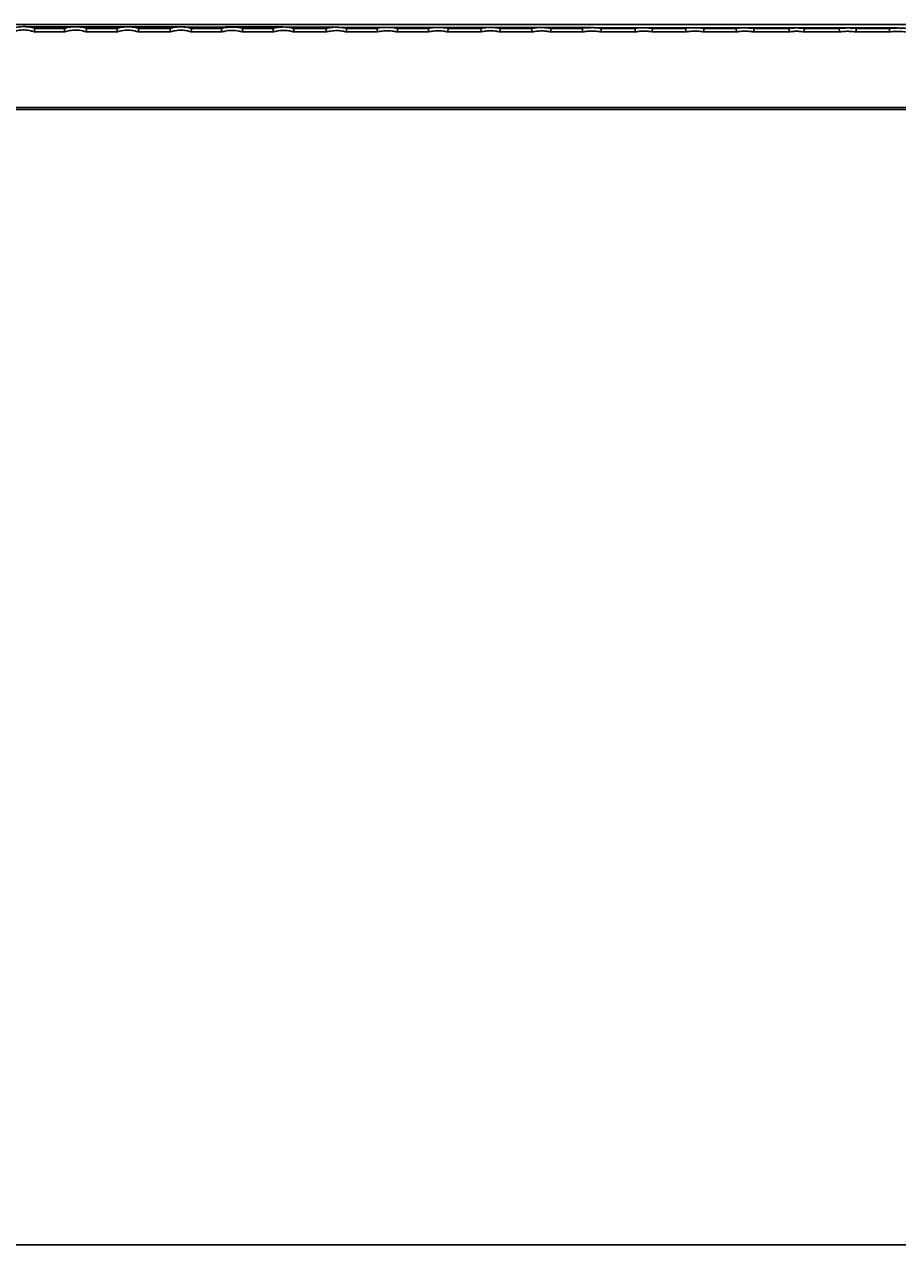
# Model space of a CAD drawing. Header units: millimetres. Extents: x 60 to 2975, y 116 to 1565.
# Tile 27 of 36: x 1362 to 1685, y 779 to 1232. Entities that reach past the tile are written whole.
import ezdxf

# ---------------------------------------------------------------- set-up
doc = ezdxf.new("R2010")
doc.units = ezdxf.units.MM
doc.layers.add('FORMAT', color=7, linetype='Continuous')
doc.styles.add('SLDTEXTSTYLE0', font='TXT', dxfattribs={"width": 0.605})
doc.dimstyles.new('SLDDIMSTYLE0', dxfattribs={"dimtxt": 3.081982, "dimasz": 2, "dimexe": 0, "dimexo": 0.0625, "dimgap": 0.770496, "dimtad": 1, "dimdec": 0, "dimrnd": 1e-09, "dimzin": 12, "dimdsep": 46, "dimtxsty": 'SLDTEXTSTYLE0', "dimsah": 1, "dimcen": 0.09, "dimadec": 0, "dimazin": 3, "dimtfac": 1, "dimtofl": 0, "dimtmove": 0, "dimatfit": 3, "dimfxl": 0, "dimfrac": 2, "dimtolj": 1, "dimtzin": 12, "dimarcsym": 0})
doc.dimstyles.new('SLDDIMSTYLE1', dxfattribs={"dimtxt": 3.081982, "dimasz": 2, "dimexe": 0, "dimexo": 0.0625, "dimgap": 0.770496, "dimtad": 1, "dimrnd": 1e-09, "dimzin": 12, "dimdsep": 46, "dimtxsty": 'SLDTEXTSTYLE0', "dimsah": 1, "dimcen": 0.09, "dimadec": 0, "dimazin": 3, "dimtfac": 1, "dimtofl": 0, "dimtmove": 0, "dimatfit": 3, "dimfxl": 0, "dimfrac": 2, "dimtolj": 1, "dimtzin": 12, "dimarcsym": 0})

# ---------------------------------------------------------------- blocks, each defined once
blk = doc.blocks.new('_D')
at = {"layer": 'FORMAT'}
for p, q in [((1122.82, 1231.88), (2109.21, 1231.88)), ((2108.22, 808.39), (2108.22, 1231.88)), ((2051.93, 808.39), (2109.21, 808.39))]:
    blk.add_line(p, q, dxfattribs=at)
for points in [[(2108.22, 1231.88), (2107.72, 1229.88), (2108.72, 1229.88)], [(2108.22, 808.39), (2108.72, 810.39), (2107.72, 810.39)]]:
    blk.add_solid(points, dxfattribs=at)
at = {"layer": 'FORMAT', "insert": (2104.13, 1016.61), "char_height": 3.175, "attachment_point": 1, "rotation": 90, "style": 'SLDTEXTSTYLE0'}
blk.add_mtext('423', dxfattribs=at)
blk = doc.blocks.new('_D_1')
at = {"layer": 'FORMAT'}
for p, q in [((60.07, 808.4), (60.07, 779.08)), ((2080.07, 808.4), (2080.07, 779.08)), ((60.07, 780.07), (2080.07, 780.07))]:
    blk.add_line(p, q, dxfattribs=at)
for points in [[(60.07, 780.07), (62.07, 779.57), (62.07, 780.57)], [(2080.07, 780.07), (2078.07, 780.57), (2078.07, 779.57)]]:
    blk.add_solid(points, dxfattribs=at)
at = {"layer": 'FORMAT', "insert": (1065.37, 784.17), "char_height": 3.175, "attachment_point": 1, "style": 'SLDTEXTSTYLE0'}
blk.add_mtext('2020', dxfattribs=at)

msp = doc.modelspace()

# ---------------------------------------------------------------- linework, layer by layer
at = {"color": 7, "linetype": 'Continuous', "lineweight": 25}
for p, q in [((1376.562, 1229.135), (1365.26, 1229.135)), ((1365.438, 1230.394), (1376.387, 1230.394)), ((1376.387, 1230.394), (1376.4, 1230.389)), ((1396.023, 1229.135), (1384.463, 1229.135)), ((1384.629, 1230.394), (1395.858, 1230.394)), ((1395.858, 1230.394), (1395.869, 1230.39)), ((1415.724, 1229.135), (1403.812, 1229.135)), ((1403.97, 1230.394), (1415.554, 1230.394)), ((1415.554, 1230.394), (1415.564, 1230.39)), ((1434.708, 1229.135), (1423.353, 1229.135)), ((1423.516, 1230.394), (1434.564, 1230.394)), ((1434.564, 1230.394), (1434.572, 1230.391)), ((1453.814, 1229.135), (1442.316, 1229.135)), ((1442.454, 1230.394), (1453.663, 1230.394)), ((1453.663, 1230.394), (1453.671, 1230.391)), ((1473.434, 1229.135), (1461.279, 1229.135)), ((1461.424, 1230.394), (1473.303, 1230.394)), ((1473.303, 1230.394), (1473.309, 1230.392)), ((1492.356, 1229.135), (1480.797, 1229.135)), ((1480.924, 1230.394), (1492.24, 1230.394)), ((1492.24, 1230.394), (1492.245, 1230.392)), ((1511.29, 1229.135), (1499.688, 1229.135)), ((1499.801, 1230.394), (1511.173, 1230.394)), ((1511.173, 1230.394), (1511.178, 1230.392)), ((1530.759, 1229.135), (1518.384, 1229.135)), ((1518.497, 1230.394), (1530.649, 1230.394)), ((1530.649, 1230.394), (1530.654, 1230.393)), ((1549.519, 1229.135), (1537.708, 1229.135)), ((1537.814, 1230.394), (1549.42, 1230.394)), ((1549.42, 1230.394), (1549.424, 1230.393)), ((1568.329, 1229.135), (1556.498, 1229.135)), ((1556.595, 1230.394), (1568.232, 1230.394)), ((1568.232, 1230.394), (1568.235, 1230.393)), ((1587.823, 1229.135), (1575.085, 1229.135)), ((1575.18, 1230.394), (1587.73, 1230.394)), ((1587.73, 1230.394), (1587.733, 1230.393)), ((1606.544, 1229.135), (1594.068, 1229.135)), ((1594.159, 1230.394), (1606.46, 1230.394)), ((1606.46, 1230.394), (1606.463, 1230.393)), ((1625.278, 1229.135), (1613.135, 1229.135)), ((1613.216, 1230.394), (1625.198, 1230.394)), ((1625.198, 1230.394), (1625.201, 1230.393)), ((1644.827, 1229.135), (1631.647, 1229.135)), ((1631.725, 1230.394), (1644.747, 1230.394)), ((1644.747, 1230.394), (1644.75, 1230.393)), ((1663.425, 1229.135), (1650.3, 1229.135)), ((1650.378, 1230.394), (1663.355, 1230.394)), ((1663.355, 1230.394), (1663.357, 1230.394)), ((1682.008, 1229.135), (1669.512, 1229.135)), ((1669.58, 1230.394), (1681.943, 1230.394)), ((1681.943, 1230.394), (1681.944, 1230.394)), ((2000.07, 1200.394), (358.415, 1200.394))]:
    msp.add_line(p, q, dxfattribs=at)
at = {"color": 8, "linetype": 'Continuous', "lineweight": 25}
msp.add_line((359.011, 1201.135), (2000.07, 1201.135), dxfattribs=at)
at = {"color": 7, "linetype": 'Continuous', "lineweight": 25, "flags": 128}
for points in [[(1376.4, 1230.389), (1376.416, 1230.394), (1376.416, 1230.394)], [(1395.869, 1230.39), (1395.883, 1230.394), (1395.883, 1230.394)], [(1511.178, 1230.392), (1511.185, 1230.394), (1511.185, 1230.394)], [(1530.654, 1230.393), (1530.659, 1230.394), (1530.659, 1230.394)], [(1606.463, 1230.393), (1606.466, 1230.394), (1606.466, 1230.394)], [(1644.75, 1230.393), (1644.752, 1230.394), (1644.752, 1230.394)]]:
    msp.add_lwpolyline(points, dxfattribs=at)
at = {"color": 7, "linetype": 'Continuous', "lineweight": 25}
for points, knots in [([(1357.142, 1230.394), (1357.142, 1230.394), (1357.669, 1230.657), (1359.229, 1230.954), (1361.599, 1231.242), (1363.796, 1230.872), (1365.043, 1230.585), (1365.424, 1230.394), (1365.424, 1230.394)], [0, 0, 0, 0, 0.0000081, 0.2144311, 0.546977, 0.848514, 0.9999921, 1, 1, 1, 1]), ([(1365.26, 1229.135), (1364.833, 1229.281), (1363.672, 1229.679), (1361.578, 1229.937), (1359.299, 1229.766), (1357.887, 1229.321), (1357.296, 1229.135)], [0, 0, 0, 0, 0.1664873, 0.4536336, 0.7711608, 1, 1, 1, 1]), ([(1380.445, 1231.064), (1379.629, 1231.064), (1377.232, 1231.064), (1372.477, 1231.064), (1367.168, 1231.064), (1363.455, 1231.064), (1362.034, 1231.064)], [0, 0, 0, 0, 0.1680754, 0.4942411, 0.8064452, 1, 1, 1, 1]), ([(1419.449, 1231.032), (1418.572, 1231.032), (1416.056, 1231.032), (1411.013, 1231.032), (1404.546, 1231.032), (1397.564, 1231.032), (1390.204, 1231.032), (1382.542, 1231.032), (1374.615, 1231.032), (1367.891, 1231.032), (1363.642, 1231.032), (1362.271, 1231.032)], [0, 0, 0, 0, 0.0758063, 0.2174429, 0.3530634, 0.4828576, 0.6070664, 0.7259046, 0.8395661, 0.948227, 1, 1, 1, 1]), ([(1365.438, 1230.394), (1365.441, 1230.383), (1365.448, 1230.362), (1365.432, 1230.194), (1365.399, 1229.948), (1365.35, 1229.637), (1365.301, 1229.358), (1365.27, 1229.192), (1365.26, 1229.138), (1365.26, 1229.135)], [0, 0, 0, 0, 0.1798641, 0.359724, 0.5398949, 0.7221674, 0.9073539, 0.994223, 1, 1, 1, 1]), ([(1376.4, 1230.389), (1376.399, 1230.367), (1376.397, 1230.322), (1376.416, 1230.125), (1376.45, 1229.854), (1376.498, 1229.53), (1376.537, 1229.286), (1376.558, 1229.158), (1376.561, 1229.139), (1376.562, 1229.135)], [0, 0, 0, 0, 0.1914328, 0.3828384, 0.5748784, 0.7690155, 0.9656525, 0.9935329, 1, 1, 1, 1]), ([(1376.416, 1230.394), (1376.416, 1230.394), (1376.949, 1230.66), (1378.469, 1230.89), (1380.846, 1231.221), (1382.886, 1230.744), (1384.327, 1230.684), (1384.618, 1230.394), (1384.618, 1230.394)], [0, 0, 0, 0, 0.000008, 0.2142582, 0.5451654, 0.843357, 0.9999946, 1, 1, 1, 1]), ([(1384.463, 1229.135), (1384.027, 1229.274), (1382.865, 1229.643), (1380.79, 1229.878), (1378.548, 1229.72), (1377.148, 1229.307), (1376.562, 1229.135)], [0, 0, 0, 0, 0.170624, 0.4554635, 0.7722756, 1, 1, 1, 1]), ([(1399.837, 1231.019), (1398.991, 1231.019), (1396.534, 1231.019), (1391.62, 1231.019), (1386.268, 1231.019), (1382.556, 1231.019), (1381.223, 1231.019)], [0, 0, 0, 0, 0.1740398, 0.5053109, 0.8224258, 1, 1, 1, 1]), ([(1384.629, 1230.394), (1384.632, 1230.383), (1384.639, 1230.362), (1384.624, 1230.194), (1384.593, 1229.946), (1384.547, 1229.634), (1384.502, 1229.356), (1384.473, 1229.192), (1384.464, 1229.139), (1384.463, 1229.135)], [0, 0, 0, 0, 0.1803804, 0.3607559, 0.5414076, 0.7238946, 0.9089581, 0.9940384, 1, 1, 1, 1]), ([(1395.869, 1230.39), (1395.868, 1230.369), (1395.865, 1230.326), (1395.883, 1230.131), (1395.916, 1229.862), (1395.96, 1229.538), (1395.998, 1229.291), (1396.019, 1229.16), (1396.022, 1229.139), (1396.023, 1229.135)], [0, 0, 0, 0, 0.1906961, 0.381384, 0.5726135, 0.7656945, 0.9610429, 0.993412, 1, 1, 1, 1]), ([(1395.883, 1230.394), (1396.536, 1230.597), (1397.206, 1230.753), (1398.559, 1230.963), (1399.239, 1231.017), (1400.608, 1231.021), (1401.292, 1230.97), (1402.642, 1230.762), (1403.311, 1230.604), (1403.96, 1230.394)], [0, 0, 0, 0, 0.25, 0.25, 0.5, 0.5, 0.75, 0.75, 1, 1, 1, 1]), ([(1403.812, 1229.135), (1403.364, 1229.269), (1402.2, 1229.616), (1400.148, 1229.827), (1397.962, 1229.676), (1396.592, 1229.294), (1396.023, 1229.135)], [0, 0, 0, 0, 0.17736, 0.4607319, 0.7760625, 1, 1, 1, 1]), ([(1403.97, 1230.394), (1403.973, 1230.383), (1403.979, 1230.362), (1403.965, 1230.193), (1403.935, 1229.945), (1403.892, 1229.633), (1403.849, 1229.355), (1403.822, 1229.191), (1403.813, 1229.139), (1403.812, 1229.135)], [0, 0, 0, 0, 0.1807528, 0.3615084, 0.5425131, 0.7251583, 0.9101373, 0.9938747, 1, 1, 1, 1]), ([(1415.564, 1230.39), (1415.563, 1230.368), (1415.561, 1230.326), (1415.579, 1230.131), (1415.613, 1229.862), (1415.659, 1229.539), (1415.698, 1229.292), (1415.72, 1229.16), (1415.724, 1229.139), (1415.724, 1229.135)], [0, 0, 0, 0, 0.1904758, 0.3809515, 0.5720099, 0.7650547, 0.9605561, 0.9935341, 1, 1, 1, 1]), ([(1415.564, 1230.39), (1415.569, 1230.392), (1415.573, 1230.394), (1415.578, 1230.394), (1415.578, 1230.394)], [0, 0, 0, 0, 0.995793, 1, 1, 1, 1]), ([(1415.578, 1230.394), (1416.217, 1230.601), (1416.875, 1230.76), (1418.203, 1230.975), (1418.872, 1231.03), (1420.218, 1231.034), (1420.89, 1230.982), (1422.215, 1230.77), (1422.872, 1230.608), (1423.507, 1230.394)], [0, 0, 0, 0, 0.25, 0.25, 0.5, 0.5, 0.75, 0.75, 1, 1, 1, 1]), ([(1423.353, 1229.135), (1422.924, 1229.269), (1421.79, 1229.622), (1419.784, 1229.842), (1417.63, 1229.689), (1416.288, 1229.299), (1415.724, 1229.135)], [0, 0, 0, 0, 0.1735855, 0.4596705, 0.7732232, 1, 1, 1, 1]), ([(1438.407, 1230.931), (1437.509, 1230.931), (1434.949, 1230.931), (1429.723, 1230.931), (1424.689, 1230.931), (1421.415, 1230.931), (1420.68, 1230.931)], [0, 0, 0, 0, 0.19489089, 0.5550562, 0.90008519, 1, 1, 1, 1]), ([(1423.516, 1230.394), (1423.519, 1230.383), (1423.526, 1230.362), (1423.511, 1230.194), (1423.481, 1229.946), (1423.436, 1229.634), (1423.391, 1229.356), (1423.363, 1229.191), (1423.353, 1229.139), (1423.353, 1229.135)], [0, 0, 0, 0, 0.18049615, 0.36098679, 0.54175912, 0.7242974, 0.90934519, 0.9939914, 1, 1, 1, 1]), ([(1434.572, 1230.391), (1434.571, 1230.372), (1434.568, 1230.333), (1434.583, 1230.142), (1434.612, 1229.876), (1434.651, 1229.553), (1434.685, 1229.301), (1434.704, 1229.165), (1434.708, 1229.139), (1434.708, 1229.135)], [0, 0, 0, 0, 0.1894445, 0.3788808, 0.5687148, 0.7599609, 0.9529631, 0.9930783, 1, 1, 1, 1]), ([(1434.572, 1230.391), (1434.576, 1230.392), (1434.579, 1230.394), (1434.582, 1230.394), (1434.583, 1230.394)], [0, 0, 0, 0, 0.9944702, 1, 1, 1, 1]), ([(1434.583, 1230.394), (1434.583, 1230.394), (1435.072, 1230.639), (1436.556, 1230.769), (1438.729, 1231.042), (1440.788, 1230.731), (1442.051, 1230.592), (1442.447, 1230.394), (1442.447, 1230.394)], [0, 0, 0, 0, 0.0000086, 0.2114633, 0.5379001, 0.8289078, 0.9999914, 1, 1, 1, 1]), ([(1442.316, 1229.135), (1441.862, 1229.253), (1440.713, 1229.551), (1438.714, 1229.729), (1436.604, 1229.601), (1435.264, 1229.272), (1434.708, 1229.135)], [0, 0, 0, 0, 0.1827611, 0.4626438, 0.7770523, 1, 1, 1, 1]), ([(1457.494, 1230.947), (1456.971, 1230.947), (1455.176, 1230.947), (1451.561, 1230.947), (1446.824, 1230.947), (1441.799, 1230.947), (1438.194, 1230.947), (1436.165, 1230.947), (1435.979, 1230.947)], [0, 0, 0, 0, 0.0982779, 0.3376326, 0.5642162, 0.7781365, 0.9796616, 1, 1, 1, 1]), ([(1442.454, 1230.394), (1442.457, 1230.383), (1442.462, 1230.361), (1442.45, 1230.192), (1442.424, 1229.942), (1442.385, 1229.629), (1442.348, 1229.353), (1442.324, 1229.19), (1442.317, 1229.139), (1442.316, 1229.135)], [0, 0, 0, 0, 0.1814814, 0.36296059, 0.54465232, 0.72761815, 0.91238963, 0.99347911, 1, 1, 1, 1]), ([(1453.671, 1230.391), (1453.67, 1230.372), (1453.667, 1230.333), (1453.683, 1230.142), (1453.713, 1229.875), (1453.754, 1229.553), (1453.789, 1229.301), (1453.809, 1229.165), (1453.813, 1229.139), (1453.814, 1229.135)], [0, 0, 0, 0, 0.1893398, 0.3786753, 0.5684266, 0.7597222, 0.9529789, 0.9932312, 1, 1, 1, 1]), ([(1453.671, 1230.391), (1453.675, 1230.392), (1453.678, 1230.394), (1453.682, 1230.394), (1453.682, 1230.394)], [0, 0, 0, 0, 0.9942186, 1, 1, 1, 1]), ([(1453.682, 1230.394), (1454.309, 1230.574), (1454.951, 1230.712), (1456.246, 1230.898), (1456.897, 1230.945), (1458.205, 1230.948), (1458.858, 1230.903), (1460.15, 1230.719), (1460.792, 1230.579), (1461.417, 1230.394)], [0, 0, 0, 0, 0.25, 0.25, 0.5, 0.5, 0.75, 0.75, 1, 1, 1, 1]), ([(1461.279, 1229.135), (1460.835, 1229.256), (1459.704, 1229.564), (1457.739, 1229.746), (1455.665, 1229.612), (1454.358, 1229.275), (1453.814, 1229.135)], [0, 0, 0, 0, 0.18245304, 0.46486162, 0.77733698, 1, 1, 1, 1]), ([(1477.052, 1230.871), (1476.516, 1230.871), (1474.693, 1230.871), (1471.008, 1230.871), (1466.128, 1230.871), (1461.977, 1230.871), (1459.319, 1230.871), (1458.544, 1230.871)], [0, 0, 0, 0, 0.1150323, 0.3907789, 0.6519383, 0.8986058, 1, 1, 1, 1]), ([(1461.424, 1230.394), (1461.427, 1230.383), (1461.432, 1230.361), (1461.419, 1230.192), (1461.392, 1229.943), (1461.352, 1229.63), (1461.312, 1229.354), (1461.288, 1229.19), (1461.28, 1229.139), (1461.279, 1229.135)], [0, 0, 0, 0, 0.18124719, 0.3624906, 0.54395147, 0.72681798, 0.91165196, 0.99362764, 1, 1, 1, 1]), ([(1473.309, 1230.392), (1473.308, 1230.374), (1473.305, 1230.338), (1473.319, 1230.149), (1473.345, 1229.884), (1473.381, 1229.563), (1473.412, 1229.308), (1473.43, 1229.169), (1473.434, 1229.139), (1473.434, 1229.135)], [0, 0, 0, 0, 0.1886086, 0.3772268, 0.5661297, 0.7562376, 0.9478235, 0.9928483, 1, 1, 1, 1]), ([(1473.309, 1230.392), (1473.312, 1230.393), (1473.315, 1230.394), (1473.318, 1230.394), (1473.318, 1230.394)], [0, 0, 0, 0, 0.9929625, 1, 1, 1, 1]), ([(1473.318, 1230.394), (1473.938, 1230.55), (1474.569, 1230.669), (1475.84, 1230.829), (1476.478, 1230.87), (1477.759, 1230.872), (1478.399, 1230.833), (1479.668, 1230.674), (1480.299, 1230.554), (1480.918, 1230.394)], [0, 0, 0, 0, 0.25, 0.25, 0.5, 0.5, 0.75, 0.75, 1, 1, 1, 1]), ([(1480.797, 1229.135), (1480.348, 1229.241), (1479.227, 1229.506), (1477.296, 1229.662), (1475.268, 1229.548), (1473.972, 1229.256), (1473.434, 1229.135)], [0, 0, 0, 0, 0.1860804, 0.4644618, 0.777644, 1, 1, 1, 1]), ([(1495.958, 1230.814), (1494.619, 1230.814), (1491.596, 1230.814), (1485.664, 1230.814), (1481.003, 1230.814), (1478.164, 1230.814), (1478.006, 1230.814)], [0, 0, 0, 0, 0.2803304, 0.6324546, 0.9794462, 1, 1, 1, 1]), ([(1496.091, 1230.802), (1493.679, 1230.802), (1488.664, 1230.802), (1482.559, 1230.802), (1478.706, 1230.802), (1478.14, 1230.802)], [0, 0, 0, 0, 0.4415746, 0.9179574, 1, 1, 1, 1]), ([(1480.924, 1230.394), (1480.926, 1230.383), (1480.931, 1230.361), (1480.919, 1230.192), (1480.895, 1229.941), (1480.86, 1229.627), (1480.826, 1229.352), (1480.804, 1229.19), (1480.797, 1229.139), (1480.797, 1229.135)], [0, 0, 0, 0, 0.18188003, 0.36376084, 0.5458137, 0.72895466, 0.91361864, 0.9931976, 1, 1, 1, 1]), ([(1492.245, 1230.392), (1492.244, 1230.375), (1492.241, 1230.341), (1492.253, 1230.155), (1492.276, 1229.892), (1492.307, 1229.57), (1492.336, 1229.313), (1492.352, 1229.171), (1492.356, 1229.139), (1492.356, 1229.135)], [0, 0, 0, 0, 0.1880274, 0.3760479, 0.5643015, 0.753481, 0.9438375, 0.992473, 1, 1, 1, 1]), ([(1492.245, 1230.392), (1492.247, 1230.393), (1492.25, 1230.394), (1492.252, 1230.394), (1492.252, 1230.394)], [0, 0, 0, 0, 0.99130178, 1, 1, 1, 1]), ([(1492.252, 1230.394), (1493.488, 1230.67), (1494.756, 1230.813), (1496.659, 1230.815), (1497.293, 1230.781), (1498.237, 1230.676), (1498.552, 1230.632), (1499.02, 1230.553), (1499.176, 1230.524), (1499.486, 1230.462), (1499.641, 1230.429), (1499.796, 1230.394)], [0, 0, 0, 0, 0.5, 0.5, 0.75, 0.75, 0.875, 0.875, 0.9375, 0.9375, 1, 1, 1, 1]), ([(1499.688, 1229.135), (1499.23, 1229.23), (1498.109, 1229.463), (1496.27, 1229.593), (1494.267, 1229.509), (1492.972, 1229.255), (1492.356, 1229.135)], [0, 0, 0, 0, 0.1897704, 0.464774, 0.7455091, 1, 1, 1, 1]), ([(1514.777, 1230.802), (1513.373, 1230.802), (1510.266, 1230.802), (1504.156, 1230.802), (1499.428, 1230.802), (1496.555, 1230.802), (1496.428, 1230.802)], [0, 0, 0, 0, 0.2887036, 0.6388353, 0.9840947, 1, 1, 1, 1]), ([(1514.539, 1230.772), (1514.344, 1230.772), (1511.487, 1230.772), (1505.688, 1230.772), (1499.505, 1230.772), (1496.812, 1230.772)], [0, 0, 0, 0, 0.0397418, 0.5817695, 1, 1, 1, 1]), ([(1499.801, 1230.394), (1499.803, 1230.383), (1499.807, 1230.361), (1499.797, 1230.191), (1499.775, 1229.94), (1499.744, 1229.625), (1499.714, 1229.35), (1499.695, 1229.189), (1499.689, 1229.139), (1499.688, 1229.135)], [0, 0, 0, 0, 0.1823363, 0.3646726, 0.5471402, 0.7304859, 0.9150175, 0.9927807, 1, 1, 1, 1]), ([(1511.178, 1230.392), (1511.177, 1230.376), (1511.174, 1230.342), (1511.186, 1230.156), (1511.209, 1229.893), (1511.241, 1229.572), (1511.269, 1229.314), (1511.286, 1229.172), (1511.289, 1229.139), (1511.29, 1229.135)], [0, 0, 0, 0, 0.1878645, 0.3757113, 0.5637979, 0.7528125, 0.9430114, 0.9924813, 1, 1, 1, 1]), ([(1511.185, 1230.394), (1511.185, 1230.394), (1511.727, 1230.665), (1513.116, 1230.663), (1515.128, 1230.916), (1516.856, 1230.537), (1518.181, 1230.705), (1518.492, 1230.394), (1518.492, 1230.394)], [0, 0, 0, 0, 0.0000093, 0.2532114, 0.5352579, 0.8207852, 0.9999943, 1, 1, 1, 1]), ([(1518.384, 1229.135), (1517.942, 1229.227), (1516.856, 1229.454), (1515.094, 1229.578), (1513.154, 1229.5), (1511.902, 1229.255), (1511.29, 1229.135)], [0, 0, 0, 0, 0.189253, 0.4653405, 0.7382923, 1, 1, 1, 1]), ([(1534.167, 1230.772), (1532.567, 1230.772), (1529.097, 1230.772), (1522.836, 1230.772), (1517.733, 1230.772), (1515.461, 1230.772)], [0, 0, 0, 0, 0.3217367, 0.6979105, 1, 1, 1, 1]), ([(1518.497, 1230.394), (1518.499, 1230.383), (1518.503, 1230.361), (1518.493, 1230.191), (1518.472, 1229.94), (1518.44, 1229.625), (1518.41, 1229.35), (1518.391, 1229.189), (1518.385, 1229.139), (1518.384, 1229.135)], [0, 0, 0, 0, 0.182325, 0.3646501, 0.5471176, 0.7304496, 0.914985, 0.9927965, 1, 1, 1, 1]), ([(1530.654, 1230.393), (1530.652, 1230.376), (1530.65, 1230.344), (1530.661, 1230.159), (1530.682, 1229.897), (1530.712, 1229.576), (1530.739, 1229.317), (1530.755, 1229.173), (1530.759, 1229.139), (1530.759, 1229.135)], [0, 0, 0, 0, 0.1875466, 0.3750822, 0.5628144, 0.7513765, 0.9410147, 0.9923107, 1, 1, 1, 1]), ([(1530.659, 1230.394), (1530.659, 1230.394), (1531.183, 1230.656), (1532.548, 1230.641), (1534.485, 1230.857), (1536.262, 1230.599), (1537.422, 1230.588), (1537.81, 1230.394), (1537.81, 1230.394)], [0, 0, 0, 0, 0.0000095, 0.2499219, 0.5348607, 0.8190992, 0.9999907, 1, 1, 1, 1]), ([(1537.708, 1229.135), (1537.271, 1229.221), (1536.205, 1229.431), (1534.472, 1229.546), (1532.578, 1229.472), (1531.352, 1229.245), (1530.759, 1229.135)], [0, 0, 0, 0, 0.1905642, 0.4657474, 0.741818, 1, 1, 1, 1]), ([(1552.95, 1230.737), (1551.476, 1230.737), (1548.275, 1230.737), (1542.274, 1230.737), (1537.316, 1230.737), (1534.942, 1230.737)], [0, 0, 0, 0, 0.30762413, 0.6683232, 1, 1, 1, 1]), ([(1537.814, 1230.394), (1537.816, 1230.383), (1537.82, 1230.361), (1537.811, 1230.191), (1537.79, 1229.939), (1537.761, 1229.625), (1537.732, 1229.35), (1537.714, 1229.189), (1537.708, 1229.139), (1537.708, 1229.135)], [0, 0, 0, 0, 0.18251035, 0.36501221, 0.54763779, 0.7310464, 0.91552755, 0.99259772, 1, 1, 1, 1]), ([(1549.424, 1230.393), (1549.423, 1230.377), (1549.42, 1230.346), (1549.43, 1230.163), (1549.449, 1229.901), (1549.476, 1229.581), (1549.501, 1229.321), (1549.515, 1229.175), (1549.519, 1229.14), (1549.519, 1229.135)], [0, 0, 0, 0, 0.18715526, 0.37430651, 0.56161347, 0.74959126, 0.93843864, 0.99196088, 1, 1, 1, 1]), ([(1549.424, 1230.393), (1549.425, 1230.393), (1549.427, 1230.394), (1549.429, 1230.394), (1549.429, 1230.394)], [0, 0, 0, 0, 0.98750618, 1, 1, 1, 1]), ([(1549.429, 1230.394), (1550.608, 1230.62), (1551.809, 1230.736), (1553.611, 1230.737), (1554.212, 1230.709), (1555.108, 1230.624), (1555.407, 1230.588), (1556.001, 1230.502), (1556.297, 1230.452), (1556.591, 1230.394)], [0, 0, 0, 0, 0.5, 0.5, 0.75, 0.75, 0.875, 0.875, 1, 1, 1, 1]), ([(1556.498, 1229.135), (1556.051, 1229.214), (1554.976, 1229.404), (1553.208, 1229.509), (1551.317, 1229.438), (1550.086, 1229.23), (1549.519, 1229.135)], [0, 0, 0, 0, 0.1940281, 0.4666232, 0.7546175, 1, 1, 1, 1]), ([(1571.655, 1230.718), (1570.285, 1230.718), (1567.308, 1230.718), (1561.459, 1230.718), (1556.773, 1230.718), (1553.831, 1230.718), (1553.52, 1230.718)], [0, 0, 0, 0, 0.2882081, 0.6262227, 0.9605912, 1, 1, 1, 1]), ([(1556.595, 1230.394), (1556.596, 1230.383), (1556.6, 1230.361), (1556.591, 1230.19), (1556.573, 1229.938), (1556.546, 1229.623), (1556.52, 1229.349), (1556.504, 1229.189), (1556.499, 1229.14), (1556.498, 1229.135)], [0, 0, 0, 0, 0.1827847, 0.3655578, 0.5484404, 0.7319592, 0.9163819, 0.9922123, 1, 1, 1, 1]), ([(1568.235, 1230.393), (1568.234, 1230.378), (1568.231, 1230.347), (1568.241, 1230.164), (1568.26, 1229.903), (1568.286, 1229.583), (1568.311, 1229.322), (1568.325, 1229.176), (1568.328, 1229.14), (1568.329, 1229.135)], [0, 0, 0, 0, 0.1869782, 0.3739513, 0.5610655, 0.7488117, 0.937407, 0.9918676, 1, 1, 1, 1]), ([(1568.235, 1230.393), (1568.237, 1230.393), (1568.238, 1230.394), (1568.24, 1230.394), (1568.24, 1230.394)], [0, 0, 0, 0, 0.9859543, 1, 1, 1, 1]), ([(1568.24, 1230.394), (1568.24, 1230.394), (1568.635, 1230.789), (1570.105, 1230.497), (1571.9, 1230.827), (1573.66, 1230.55), (1574.791, 1230.587), (1575.176, 1230.394), (1575.176, 1230.394)], [0, 0, 0, 0, 0.00000604, 0.24007074, 0.53382709, 0.81474339, 0.99999045, 1, 1, 1, 1]), ([(1575.085, 1229.135), (1574.653, 1229.21), (1573.611, 1229.389), (1571.905, 1229.488), (1570.075, 1229.422), (1568.883, 1229.226), (1568.329, 1229.135)], [0, 0, 0, 0, 0.1939365, 0.4667661, 0.7522263, 1, 1, 1, 1]), ([(1590.889, 1230.684), (1589.399, 1230.684), (1586.197, 1230.684), (1580.057, 1230.684), (1574.957, 1230.684), (1572.452, 1230.684)], [0, 0, 0, 0, 0.3072398, 0.6597142, 1, 1, 1, 1]), ([(1575.18, 1230.394), (1575.181, 1230.383), (1575.185, 1230.361), (1575.176, 1230.19), (1575.158, 1229.938), (1575.132, 1229.623), (1575.107, 1229.349), (1575.091, 1229.189), (1575.086, 1229.14), (1575.085, 1229.135)], [0, 0, 0, 0, 0.1828437, 0.3656935, 0.5486188, 0.7321779, 0.9165607, 0.9921143, 1, 1, 1, 1]), ([(1587.733, 1230.393), (1587.732, 1230.378), (1587.729, 1230.348), (1587.738, 1230.166), (1587.756, 1229.905), (1587.782, 1229.585), (1587.806, 1229.323), (1587.819, 1229.176), (1587.823, 1229.14), (1587.823, 1229.135)], [0, 0, 0, 0, 0.18678912, 0.37357308, 0.56047837, 0.74799244, 0.93628882, 0.99174292, 1, 1, 1, 1]), ([(1587.733, 1230.393), (1587.734, 1230.394), (1587.736, 1230.394), (1587.737, 1230.394), (1587.737, 1230.394)], [0, 0, 0, 0, 0.9850945, 1, 1, 1, 1]), ([(1587.737, 1230.394), (1588.795, 1230.585), (1589.871, 1230.683), (1591.485, 1230.684), (1592.023, 1230.66), (1592.826, 1230.588), (1593.094, 1230.558), (1593.626, 1230.485), (1593.892, 1230.443), (1594.156, 1230.394)], [0, 0, 0, 0, 0.5, 0.5, 0.75, 0.75, 0.875, 0.875, 1, 1, 1, 1]), ([(1594.068, 1229.135), (1593.673, 1229.201), (1592.713, 1229.361), (1591.153, 1229.45), (1589.457, 1229.394), (1588.351, 1229.219), (1587.823, 1229.135)], [0, 0, 0, 0, 0.1912588, 0.4651153, 0.7448743, 1, 1, 1, 1]), ([(1609.786, 1230.667), (1608.385, 1230.667), (1605.372, 1230.667), (1599.39, 1230.667), (1594.658, 1230.667), (1591.69, 1230.667), (1591.424, 1230.667)], [0, 0, 0, 0, 0.2938826, 0.6320714, 0.967006, 1, 1, 1, 1]), ([(1594.159, 1230.394), (1594.161, 1230.383), (1594.164, 1230.361), (1594.156, 1230.19), (1594.139, 1229.938), (1594.113, 1229.623), (1594.089, 1229.349), (1594.073, 1229.189), (1594.069, 1229.14), (1594.068, 1229.135)], [0, 0, 0, 0, 0.18292226, 0.36583877, 0.54885608, 0.7324324, 0.91680012, 0.99197941, 1, 1, 1, 1]), ([(1606.463, 1230.393), (1606.462, 1230.379), (1606.459, 1230.35), (1606.467, 1230.169), (1606.483, 1229.909), (1606.506, 1229.589), (1606.527, 1229.326), (1606.54, 1229.178), (1606.543, 1229.14), (1606.544, 1229.135)], [0, 0, 0, 0, 0.18646693, 0.37293182, 0.55950139, 0.74654304, 0.93421286, 0.99130978, 1, 1, 1, 1]), ([(1606.466, 1230.394), (1606.466, 1230.394), (1606.929, 1230.625), (1608.2, 1230.526), (1610.005, 1230.752), (1611.72, 1230.513), (1612.83, 1230.586), (1613.214, 1230.394), (1613.214, 1230.394)], [0, 0, 0, 0, 0.0000098, 0.2290132, 0.5327742, 0.8101042, 0.9999902, 1, 1, 1, 1]), ([(1613.135, 1229.135), (1612.704, 1229.199), (1611.683, 1229.35), (1609.996, 1229.433), (1608.222, 1229.375), (1607.059, 1229.209), (1606.544, 1229.135)], [0, 0, 0, 0, 0.19750755, 0.4677774, 0.76392606, 1, 1, 1, 1]), ([(1628.413, 1230.646), (1627.078, 1230.646), (1624.207, 1230.646), (1618.541, 1230.646), (1613.871, 1230.646), (1610.863, 1230.646), (1610.42, 1230.646)], [0, 0, 0, 0, 0.2867153, 0.6164996, 0.9434763, 1, 1, 1, 1]), ([(1613.216, 1230.394), (1613.218, 1230.383), (1613.221, 1230.361), (1613.214, 1230.19), (1613.198, 1229.937), (1613.175, 1229.622), (1613.153, 1229.348), (1613.14, 1229.188), (1613.135, 1229.14), (1613.135, 1229.135)], [0, 0, 0, 0, 0.18314399, 0.36628525, 0.54948834, 0.73316938, 0.91746612, 0.99152818, 1, 1, 1, 1]), ([(1625.201, 1230.393), (1625.2, 1230.379), (1625.197, 1230.35), (1625.205, 1230.17), (1625.22, 1229.911), (1625.242, 1229.591), (1625.262, 1229.328), (1625.275, 1229.179), (1625.278, 1229.14), (1625.278, 1229.135)], [0, 0, 0, 0, 0.1862971, 0.3726, 0.5589853, 0.745807, 0.9332154, 0.9911315, 1, 1, 1, 1]), ([(1625.201, 1230.393), (1625.202, 1230.394), (1625.203, 1230.394), (1625.204, 1230.394), (1625.204, 1230.394)], [0, 0, 0, 0, 0.97984828, 1, 1, 1, 1]), ([(1625.204, 1230.394), (1625.204, 1230.394), (1625.651, 1230.618), (1626.88, 1230.51), (1628.623, 1230.728), (1630.278, 1230.498), (1631.352, 1230.579), (1631.723, 1230.394), (1631.723, 1230.394)], [0, 0, 0, 0, 0.0000102, 0.2292245, 0.5329405, 0.8099957, 0.9999898, 1, 1, 1, 1]), ([(1631.647, 1229.135), (1631.23, 1229.194), (1630.244, 1229.334), (1628.615, 1229.411), (1626.901, 1229.357), (1625.777, 1229.203), (1625.278, 1229.135)], [0, 0, 0, 0, 0.1975392, 0.4676278, 0.7638226, 1, 1, 1, 1]), ([(1647.511, 1230.612), (1646.043, 1230.612), (1642.923, 1230.612), (1636.862, 1230.612), (1631.815, 1230.612), (1629.316, 1230.612)], [0, 0, 0, 0, 0.3094727, 0.6580765, 1, 1, 1, 1]), ([(1642.567, 1230.606), (1642.036, 1230.606), (1638.892, 1230.606), (1634.519, 1230.606), (1630.316, 1230.606), (1629.43, 1230.606)], [0, 0, 0, 0, 0.1381205, 0.8184418, 1, 1, 1, 1]), ([(1631.725, 1230.394), (1631.727, 1230.383), (1631.73, 1230.361), (1631.722, 1230.19), (1631.708, 1229.937), (1631.686, 1229.621), (1631.665, 1229.348), (1631.652, 1229.188), (1631.648, 1229.14), (1631.647, 1229.135)], [0, 0, 0, 0, 0.18321881, 0.36643315, 0.54971035, 0.73340885, 0.91769359, 0.9913444, 1, 1, 1, 1]), ([(1644.75, 1230.393), (1644.748, 1230.379), (1644.746, 1230.351), (1644.754, 1230.171), (1644.769, 1229.911), (1644.791, 1229.592), (1644.811, 1229.328), (1644.823, 1229.179), (1644.826, 1229.14), (1644.827, 1229.135)], [0, 0, 0, 0, 0.1862171, 0.3724313, 0.5587443, 0.7454912, 0.9328081, 0.9911352, 1, 1, 1, 1]), ([(1644.752, 1230.394), (1644.752, 1230.394), (1645.17, 1230.603), (1646.241, 1230.502), (1647.765, 1230.679), (1649.149, 1230.483), (1650.079, 1230.543), (1650.376, 1230.394), (1650.376, 1230.394)], [0, 0, 0, 0, 0.0000118, 0.2483807, 0.537456, 0.818961, 0.9999879, 1, 1, 1, 1]), ([(1650.3, 1229.135), (1649.956, 1229.184), (1649.116, 1229.304), (1647.752, 1229.372), (1646.266, 1229.33), (1645.291, 1229.198), (1644.827, 1229.135)], [0, 0, 0, 0, 0.1900619, 0.4633505, 0.7440997, 1, 1, 1, 1]), ([(1666.418, 1230.606), (1665.024, 1230.606), (1662.055, 1230.606), (1656.106, 1230.606), (1651.305, 1230.606), (1648.231, 1230.606), (1647.866, 1230.606)], [0, 0, 0, 0, 0.29377388, 0.62594829, 0.9555245, 1, 1, 1, 1]), ([(1650.378, 1230.394), (1650.38, 1230.383), (1650.383, 1230.361), (1650.376, 1230.19), (1650.361, 1229.937), (1650.339, 1229.621), (1650.318, 1229.348), (1650.305, 1229.188), (1650.301, 1229.14), (1650.3, 1229.135)], [0, 0, 0, 0, 0.18321861, 0.36643299, 0.54971024, 0.73340879, 0.91769357, 0.9913444, 1, 1, 1, 1]), ([(1663.357, 1230.394), (1663.356, 1230.38), (1663.353, 1230.352), (1663.36, 1230.173), (1663.374, 1229.915), (1663.393, 1229.596), (1663.41, 1229.331), (1663.422, 1229.18), (1663.424, 1229.14), (1663.425, 1229.135)], [0, 0, 0, 0, 0.1859387, 0.3718862, 0.5578896, 0.7442287, 0.9310251, 0.9905808, 1, 1, 1, 1]), ([(1663.357, 1230.394), (1663.357, 1230.394), (1663.358, 1230.394), (1663.359, 1230.394), (1663.359, 1230.394)], [0, 0, 0, 0, 0.9745857, 1, 1, 1, 1]), ([(1663.359, 1230.394), (1663.359, 1230.394), (1663.713, 1230.571), (1664.883, 1230.457), (1666.535, 1230.694), (1668.192, 1230.467), (1669.221, 1230.573), (1669.578, 1230.394), (1669.579, 1230.394)], [0, 0, 0, 0, 0.0000107, 0.1902918, 0.5326735, 0.8075532, 0.9999893, 1, 1, 1, 1]), ([(1669.512, 1229.135), (1669.109, 1229.185), (1668.164, 1229.302), (1666.53, 1229.37), (1664.898, 1229.316), (1663.824, 1229.184), (1663.425, 1229.135)], [0, 0, 0, 0, 0.19933157, 0.46787567, 0.80246107, 1, 1, 1, 1]), ([(1684.896, 1230.585), (1683.312, 1230.585), (1679.97, 1230.585), (1673.978, 1230.585), (1669.143, 1230.585), (1667.099, 1230.585)], [0, 0, 0, 0, 0.3420603, 0.7219758, 1, 1, 1, 1]), ([(1669.58, 1230.394), (1669.582, 1230.383), (1669.584, 1230.361), (1669.578, 1230.189), (1669.565, 1229.936), (1669.546, 1229.62), (1669.527, 1229.348), (1669.516, 1229.188), (1669.512, 1229.14), (1669.512, 1229.135)], [0, 0, 0, 0, 0.183402, 0.3668016, 0.5502602, 0.73404, 0.91825, 0.9907739, 1, 1, 1, 1]), ([(1681.944, 1230.394), (1681.943, 1230.38), (1681.941, 1230.353), (1681.947, 1230.175), (1681.96, 1229.916), (1681.978, 1229.598), (1681.995, 1229.333), (1682.005, 1229.181), (1682.007, 1229.141), (1682.008, 1229.135)], [0, 0, 0, 0, 0.1857827, 0.3715711, 0.5574034, 0.7435453, 0.930074, 0.9902855, 1, 1, 1, 1]), ([(1681.944, 1230.394), (1681.945, 1230.394), (1681.945, 1230.394), (1681.946, 1230.394), (1681.946, 1230.394)], [0, 0, 0, 0, 0.9708085, 1, 1, 1, 1]), ([(1681.946, 1230.394), (1681.946, 1230.394), (1682.278, 1230.56), (1683.411, 1230.438), (1685.005, 1230.672), (1686.618, 1230.452), (1687.612, 1230.567), (1687.959, 1230.394), (1687.959, 1230.394)], [0, 0, 0, 0, 0.0000111, 0.1847528, 0.5330276, 0.8070447, 0.9999889, 1, 1, 1, 1]), ([(1687.897, 1229.135), (1687.506, 1229.18), (1686.592, 1229.286), (1685.001, 1229.347), (1683.424, 1229.298), (1682.383, 1229.178), (1682.008, 1229.135)], [0, 0, 0, 0, 0.1996135, 0.4675232, 0.8081568, 1, 1, 1, 1])]:
    msp.add_open_spline(points, degree=3, knots=knots, dxfattribs=at)

# ---------------------------------------------------------------- dimensions: what is measured, and where the dimension line sits
at = {"layer": 'FORMAT'}
for base, p1, p2, angle, dimstyle, picture, middle in [((2108.223, 1231.884), (2050.941, 808.394), (1121.828, 1231.884), 90, 'SLDDIMSTYLE0', '_D', (2108.223, 1020.139)), ((2080.07, 780.073), (60.07, 809.394), (2080.07, 809.394), 0, 'SLDDIMSTYLE1', '_D_1', (1070.07, 780.073))]:
    dim = msp.add_linear_dim(base=base, p1=p1, p2=p2, angle=angle, dimstyle=dimstyle, dxfattribs=at)
    dim.commit()
    dim.dimension.update_dxf_attribs({"geometry": picture, "text_midpoint": middle, "dimtype": 160})

doc.saveas('drawing.dxf')
